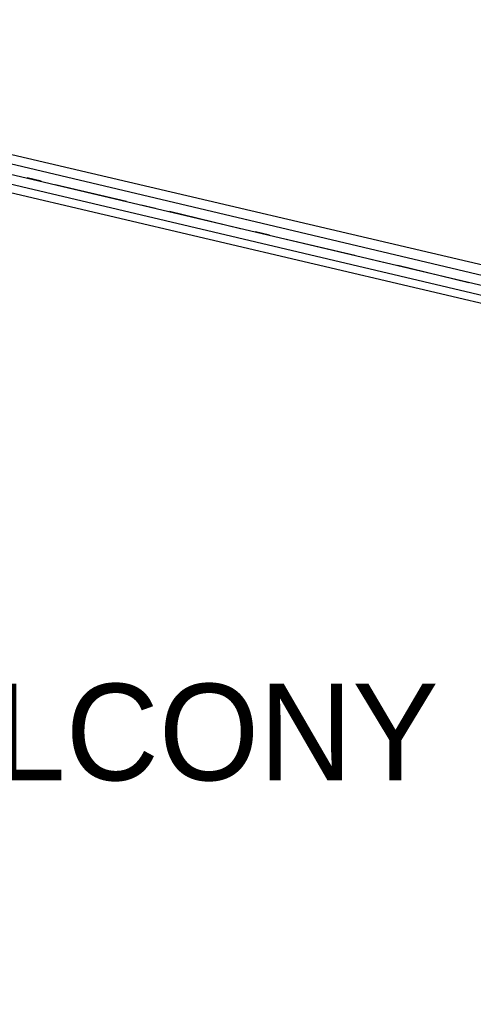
# Model space of a CAD drawing. Header units: feet. Extents: x -79 to 198, y -22 to 181.
# Tile 60 of 164: x 120 to 128, y 61 to 78. Entities that reach past the tile are written whole.
import ezdxf
from ezdxf.enums import TextEntityAlignment as Align

# ---------------------------------------------------------------- set-up
doc = ezdxf.new("R2010")
doc.units = ezdxf.units.FT
for name, color, linetype in [('A-AREA-UNIDAD', 30, 'CONTINUOUS'), ('A-LINEA', 7, 'CONTINUOUS'), ('A-TEXTO-PDF', 3, 'CONTINUOUS')]:
    doc.layers.add(name, color=color, linetype=linetype)

msp = doc.modelspace()

# ---------------------------------------------------------------- linework, layer by layer
at = {"layer": 'A-AREA-UNIDAD'}
for points in [[(105.232, 79.2889), (117.472, 76.4089), (117.568, 75.9644), (119.328, 75.7689), (129.568, 73.3689), (129.68, 73.12), (130.8, 76.7289), (132.288, 79.8933)], [(106.912, 44.2844), (121.84, 40.7289), (122.56, 40.7289), (122.592, 39.68), (121.632, 38.0089), (126.752, 36.8356), (126.912, 36.64), (128.4, 39.4844), (129.632, 42.7556), (130.48, 46.1689), (130.88, 49.28), (130.96, 51.9644), (130.72, 55.2533), (129.36, 61.4044), (128.928, 64.9244), (128.992, 69.2444), (129.6, 72.8889), (128.8, 72.8889), (118.048, 75.4133), (118, 75.6444), (117.472, 75.7689), (116.288, 75.6444), (104.448, 78.4889)]]:
    msp.add_lwpolyline(points, dxfattribs=at)
at = {"layer": 'A-LINEA'}
for p, q in [((118.24, 75.8711), (129.4933, 73.2044)), ((118.16, 75.5378), (129.4133, 72.8844)), ((120.32, 75.2044), (120.56, 75.1511)), ((120.8, 75.0844), (122.0133, 74.8044)), ((122.2667, 74.7378), (122.5067, 74.6844)), ((122.7467, 74.6311), (123.96, 74.3378)), ((124.2133, 74.2844), (124.4533, 74.2311)), ((124.6933, 74.1644), (125.9067, 73.8844)), ((126.16, 73.8178), (126.4, 73.7644)), ((126.64, 73.7111), (127.8533, 73.4178))]:
    msp.add_line(p, q, dxfattribs=at)
for points in [[(137.56, 101.5111), (135.7467, 97.9511), (132.9467, 93.1644), (129.2133, 94.0444), (125.48, 94.9378), (124.7867, 91.9644), (124.4, 90.3378), (124.08, 90.4178), (123.04, 90.6578), (121.7867, 90.9511), (118.2, 75.6978), (129.9467, 72.9244)], [(123.9467, 43.9511), (123.92, 47.9511), (123.56, 53.4844), (119.8267, 54.3644), (116.1067, 55.2444), (116.8, 58.2178), (117.1867, 59.8444), (116.8667, 59.9111), (115.8267, 60.1644), (114.5867, 60.4578), (118.2, 75.6978), (129.9467, 72.9244)]]:
    msp.add_lwpolyline(points, dxfattribs=at)

# ---------------------------------------------------------------- texts
at = {"layer": 'A-TEXTO-PDF'}
msp.add_text('BALCONY', height=1.646, dxfattribs=at).set_placement((122.0765, 64.9252), align=Align.CENTER)

doc.saveas('drawing.dxf')
